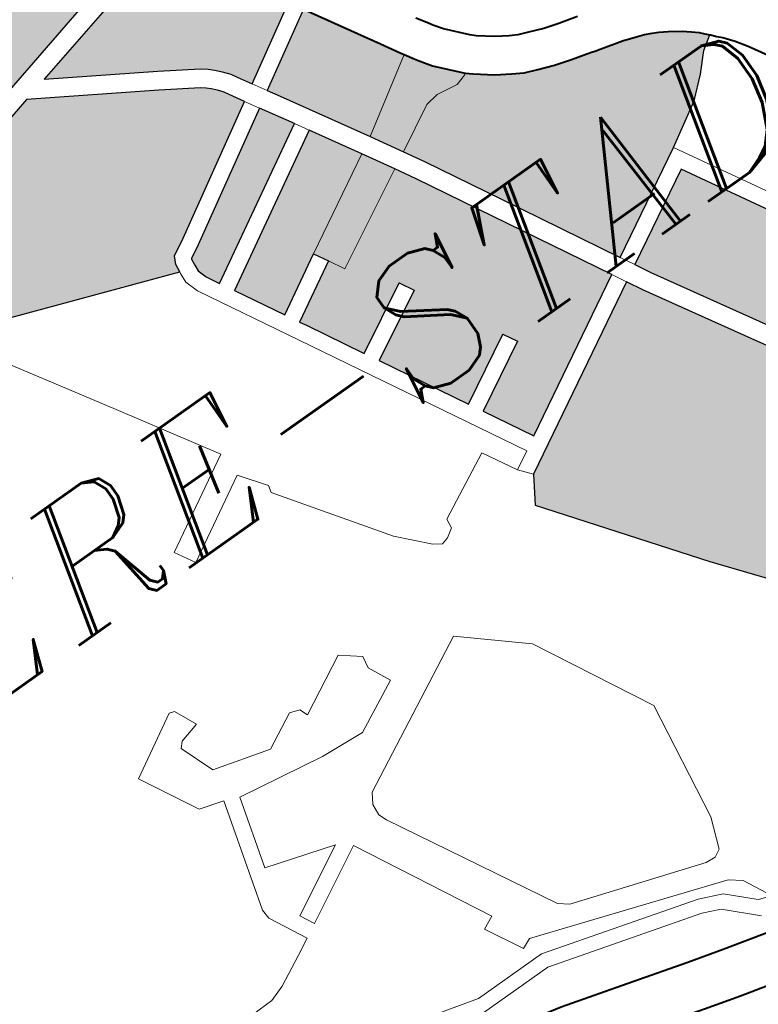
# Model space of a CAD drawing. Header units: metres. Extents: x 149090 to 149776, y 485756 to 486362.
# Tile 39 of 82: x 149588.38 to 149595.14, y 486293.33 to 486302.34. Entities that reach past the tile are written whole.
import ezdxf

# ---------------------------------------------------------------- set-up
doc = ezdxf.new("R2010")
doc.units = ezdxf.units.M
doc.header["$MEASUREMENT"] = 0
for name, color, linetype, lineweight in [('WVB-alg-onderhoek', 7, 'Continuous', 30), ('WVB-pen-brm-dik 018', 6, 'Continuous', 13), ('WVB-pen-dik 035', 1, 'Continuous', 40), ('WVB-raster-20%', 254, 'Continuous', 30), ('WVB-raster-60%', 253, 'Continuous', 30), ('WVB-tekst-dik 035', 1, 'Continuous', 40)]:
    doc.layers.add(name, color=color, linetype=linetype, lineweight=lineweight)
doc.styles.add('1 200   cursief   0.18', font='ITALICS.shx', dxfattribs={"height": 0.36})

# ---------------------------------------------------------------- blocks, each defined once
blk = doc.blocks.new('INZET')
at = {"layer": 'WVB-raster-20%', "extrusion": (0, 0, -1)}
for points in [[(0.089032, -0.070577), (0.08707, -0.070102), (0.083814, -0.069304), (0.082266, -0.068922), (0.082445, -0.068618), (0.082744, -0.068093), (0.082884, -0.06777), (0.082886, -0.067766), (0.082964, -0.067784), (0.083355, -0.067875), (0.084188, -0.068083), (0.085087, -0.068297), (0.085851, -0.068484), (0.086694, -0.068693), (0.087669, -0.06893), (0.088328, -0.069091), (0.088545, -0.069144), (0.089218, -0.069307), (0.089333, -0.069335), (0.089351, -0.069339)], [(0.082182, -0.072277), (0.080778, -0.071444), (0.08124, -0.070667), (0.08137, -0.07044), (0.081431, -0.070336), (0.082081, -0.069237), (0.08373, -0.069644), (0.085241, -0.070014), (0.08346, -0.071089), (0.082796, -0.071506), (0.082685, -0.071591), (0.082595, -0.071676), (0.082504, -0.071777), (0.0824, -0.071906), (0.082336, -0.072018)], [(0.085247, -0.074321), (0.085228, -0.074171), (0.085157, -0.074029), (0.084839, -0.073854), (0.082483, -0.072456), (0.082639, -0.072194), (0.08269, -0.072104), (0.08277, -0.072005), (0.082846, -0.071921), (0.082913, -0.071857), (0.082996, -0.071793), (0.083644, -0.071387), (0.085723, -0.070132), (0.086987, -0.070442), (0.088945, -0.070916), (0.088449, -0.072843), (0.088543, -0.073115)], [(0.077782, -0.087484), (0.074821, -0.085711), (0.075749, -0.084133), (0.077403, -0.081347), (0.078511, -0.079474), (0.078669, -0.079185), (0.08209, -0.081079), (0.082388, -0.081558), (0.080372, -0.084241)]]:
    blk.add_hatch(color=256, dxfattribs=at).paths.add_polyline_path(points)
at = {"layer": 'WVB-raster-20%'}
for points in [[(-0.078507, -0.078752), (-0.079668, -0.076633), (-0.080424, -0.075252), (-0.080637, -0.074886), (-0.080974, -0.074306), (-0.081894, -0.072758), (-0.082028, -0.072534), (-0.080625, -0.071702), (-0.080544, -0.071839), (-0.07984, -0.073029), (-0.079641, -0.073377), (-0.0796, -0.073443), (-0.079496, -0.073609), (-0.07944, -0.073693), (-0.079294, -0.073908), (-0.078884, -0.074361), (-0.078771, -0.074457), (-0.078458, -0.074698), (-0.078196, -0.074863), (-0.077997, -0.07498), (-0.077757, -0.075072), (-0.077462, -0.075186), (-0.077151, -0.075279), (-0.076791, -0.075378), (-0.076694, -0.075405), (-0.076609, -0.075428), (-0.076188, -0.075538), (-0.07596, -0.075617), (-0.075794, -0.075678), (-0.075666, -0.075734), (-0.075557, -0.075793), (-0.075409, -0.07588), (-0.075197, -0.076025), (-0.075062, -0.076132), (-0.074956, -0.076225), (-0.074882, -0.076303), (-0.074822, -0.076368), (-0.075078, -0.076541), (-0.075374, -0.07686), (-0.075752, -0.077191), (-0.076554, -0.07767)], [(-0.084772, -0.074915), (-0.084905, -0.074675), (-0.08496, -0.074504), (-0.084952, -0.074383), (-0.084936, -0.074259), (-0.08493, -0.074247), (-0.08469, -0.074114), (-0.082329, -0.072713), (-0.082195, -0.072938), (-0.08197, -0.073315)], [(-0.08168, -0.08051), (-0.082177, -0.079609), (-0.080925, -0.078924), (-0.081069, -0.078661), (-0.082322, -0.079346), (-0.083202, -0.077751), (-0.081936, -0.077067), (-0.082079, -0.076803), (-0.083347, -0.077488), (-0.083916, -0.076458), (-0.083984, -0.076336), (-0.082908, -0.075728), (-0.083056, -0.075467), (-0.084129, -0.076073), (-0.084626, -0.075178), (-0.081817, -0.073573), (-0.081279, -0.074478), (-0.080945, -0.075052), (-0.080729, -0.075424), (-0.079975, -0.076801), (-0.078814, -0.078922)], [(-0.076195, -0.082696), (-0.077102, -0.081168), (-0.078207, -0.079301), (-0.078363, -0.079015), (-0.076667, -0.078076), (-0.074472, -0.081905)]]:
    blk.add_hatch(color=256, dxfattribs=at).paths.add_polyline_path(points)
at = {"layer": 'WVB-pen-brm-dik 018'}
for p, q in [((-0.083814, -0.069304), (-0.08707, -0.070102)), ((-0.085241, -0.070014), (-0.08373, -0.069644)), ((-0.08346, -0.071089), (-0.085241, -0.070014)), ((-0.086987, -0.070442), (-0.085723, -0.070132)), ((-0.085723, -0.070132), (-0.083644, -0.071387)), ((-0.082796, -0.071506), (-0.08346, -0.071089)), ((-0.083644, -0.071387), (-0.082996, -0.071793)), ((-0.080778, -0.071444), (-0.082182, -0.072277)), ((-0.082685, -0.071591), (-0.082796, -0.071506)), ((-0.082595, -0.071676), (-0.082685, -0.071591)), ((-0.082504, -0.071777), (-0.082595, -0.071676)), ((-0.082996, -0.071793), (-0.082913, -0.071857)), ((-0.082913, -0.071857), (-0.082846, -0.071921)), ((-0.0824, -0.071906), (-0.082504, -0.071777)), ((-0.082028, -0.072534), (-0.080625, -0.071702)), ((-0.082846, -0.071921), (-0.08277, -0.072005)), ((-0.08277, -0.072005), (-0.08269, -0.072104)), ((-0.082336, -0.072018), (-0.0824, -0.071906)), ((-0.082182, -0.072277), (-0.082336, -0.072018)), ((-0.08269, -0.072104), (-0.082639, -0.072194)), ((-0.082639, -0.072194), (-0.082483, -0.072456)), ((-0.082182, -0.072277), (-0.082028, -0.072534)), ((-0.082028, -0.072534), (-0.082182, -0.072277)), ((-0.082483, -0.072456), (-0.084839, -0.073854)), ((-0.082329, -0.072713), (-0.082483, -0.072456)), ((-0.082483, -0.072456), (-0.082329, -0.072713)), ((-0.081894, -0.072758), (-0.082028, -0.072534)), ((-0.08469, -0.074114), (-0.082329, -0.072713)), ((-0.082329, -0.072713), (-0.082195, -0.072938)), ((-0.080974, -0.074306), (-0.081894, -0.072758)), ((-0.082195, -0.072938), (-0.08197, -0.073315)), ((-0.085247, -0.074321), (-0.088543, -0.073115)), ((-0.07904, -0.073018), (-0.078908, -0.073229)), ((-0.078908, -0.073229), (-0.07886, -0.073302)), ((-0.07886, -0.073302), (-0.078742, -0.073474)), ((-0.08197, -0.073315), (-0.084772, -0.074915)), ((-0.081817, -0.073573), (-0.08197, -0.073315)), ((-0.08197, -0.073315), (-0.081817, -0.073573)), ((-0.0796, -0.073443), (-0.080974, -0.074306)), ((-0.079496, -0.073609), (-0.0796, -0.073443)), ((-0.078742, -0.073474), (-0.078411, -0.073839)), ((-0.084626, -0.075178), (-0.081817, -0.073573)), ((-0.081817, -0.073573), (-0.081279, -0.074478)), ((-0.07944, -0.073693), (-0.079496, -0.073609)), ((-0.079294, -0.073908), (-0.07944, -0.073693)), ((-0.078411, -0.073839), (-0.078323, -0.073919)), ((-0.088799, -0.07386), (-0.087647, -0.075711)), ((-0.087647, -0.075711), (-0.088799, -0.07386)), ((-0.084839, -0.073854), (-0.085157, -0.074029)), ((-0.078884, -0.074361), (-0.079294, -0.073908)), ((-0.078323, -0.073919), (-0.078057, -0.074124)), ((-0.085228, -0.074171), (-0.085247, -0.074321)), ((-0.085157, -0.074029), (-0.085228, -0.074171)), ((-0.08493, -0.074247), (-0.08469, -0.074114)), ((-0.078057, -0.074124), (-0.077833, -0.074265)), ((-0.085262, -0.074542), (-0.085251, -0.074355)), ((-0.085251, -0.074355), (-0.085262, -0.074542)), ((-0.085251, -0.074355), (-0.085247, -0.074321)), ((-0.085247, -0.074321), (-0.085251, -0.074355)), ((-0.08496, -0.074504), (-0.084952, -0.074383)), ((-0.084952, -0.074383), (-0.084936, -0.074259)), ((-0.084936, -0.074259), (-0.08493, -0.074247)), ((-0.080974, -0.074306), (-0.080637, -0.074886)), ((-0.080637, -0.074886), (-0.080974, -0.074306)), ((-0.078915, -0.074388), (-0.078884, -0.074361)), ((-0.077833, -0.074265), (-0.077694, -0.074346)), ((-0.077694, -0.074346), (-0.077505, -0.074418)), ((-0.085182, -0.074794), (-0.085262, -0.074542)), ((-0.085262, -0.074542), (-0.085182, -0.074794)), ((-0.084905, -0.074675), (-0.08496, -0.074504)), ((-0.081279, -0.074478), (-0.083056, -0.075467)), ((-0.080945, -0.075052), (-0.081279, -0.074478)), ((-0.081279, -0.074478), (-0.080945, -0.075052)), ((-0.080637, -0.074886), (-0.079788, -0.07443)), ((-0.079788, -0.07443), (-0.079525, -0.074388)), ((-0.079525, -0.074388), (-0.079123, -0.074444)), ((-0.079123, -0.074444), (-0.078915, -0.074388)), ((-0.077505, -0.074418), (-0.077235, -0.074523)), ((-0.077235, -0.074523), (-0.076958, -0.074606)), ((-0.084772, -0.074915), (-0.084905, -0.074675)), ((-0.076958, -0.074606), (-0.076605, -0.074703)), ((-0.084178, -0.076603), (-0.085182, -0.074794)), ((-0.085182, -0.074794), (-0.084178, -0.076603)), ((-0.080424, -0.075252), (-0.080637, -0.074886)), ((-0.082746, -0.076019), (-0.080945, -0.075052)), ((-0.080945, -0.075052), (-0.080729, -0.075424)), ((-0.084129, -0.076073), (-0.084626, -0.075178)), ((-0.079668, -0.076633), (-0.080424, -0.075252)), ((-0.080729, -0.075424), (-0.079975, -0.076801)), ((-0.083056, -0.075467), (-0.084129, -0.076073)), ((-0.082908, -0.075728), (-0.083056, -0.075467)), ((-0.083056, -0.075467), (-0.082908, -0.075728)), ((-0.087647, -0.075711), (-0.086556, -0.077483)), ((-0.086556, -0.077483), (-0.087647, -0.075711)), ((-0.083984, -0.076336), (-0.082908, -0.075728)), ((-0.082908, -0.075728), (-0.082746, -0.076019)), ((-0.083916, -0.076458), (-0.083984, -0.076336)), ((-0.083347, -0.077488), (-0.083916, -0.076458)), ((-0.075078, -0.076541), (-0.075374, -0.07686)), ((-0.074822, -0.076368), (-0.075078, -0.076541)), ((-0.074813, -0.076378), (-0.074822, -0.076368)), ((-0.074732, -0.076469), (-0.074813, -0.076378)), ((-0.074652, -0.076548), (-0.074732, -0.076469)), ((-0.081943, -0.080655), (-0.084178, -0.076603)), ((-0.084178, -0.076603), (-0.081943, -0.080655)), ((-0.078507, -0.078752), (-0.079668, -0.076633)), ((-0.074574, -0.076649), (-0.074652, -0.076548)), ((-0.074505, -0.076731), (-0.074574, -0.076649)), ((-0.082079, -0.076803), (-0.083347, -0.077488)), ((-0.081936, -0.077067), (-0.082079, -0.076803)), ((-0.079975, -0.076801), (-0.078814, -0.078922)), ((-0.075374, -0.07686), (-0.075752, -0.077191)), ((-0.074367, -0.07694), (-0.074505, -0.076731)), ((-0.083202, -0.077751), (-0.081936, -0.077067)), ((-0.074163, -0.077289), (-0.074367, -0.07694)), ((-0.075752, -0.077191), (-0.076554, -0.07767)), ((-0.086556, -0.077483), (-0.088289, -0.078461)), ((-0.088289, -0.078461), (-0.086556, -0.077483)), ((-0.082322, -0.079346), (-0.083202, -0.077751)), ((-0.076554, -0.07767), (-0.078507, -0.078752)), ((-0.076554, -0.07767), (-0.074198, -0.08178)), ((-0.074198, -0.08178), (-0.076554, -0.07767)), ((-0.088072, -0.078838), (-0.086533, -0.07797)), ((-0.086533, -0.07797), (-0.088072, -0.078838)), ((-0.086533, -0.07797), (-0.086172, -0.078456)), ((-0.086172, -0.078456), (-0.086533, -0.07797)), ((-0.078363, -0.079015), (-0.076667, -0.078076)), ((-0.076667, -0.078076), (-0.074472, -0.081905)), ((-0.088289, -0.078461), (-0.088072, -0.078838)), ((-0.088072, -0.078838), (-0.088289, -0.078461)), ((-0.086172, -0.078456), (-0.086205, -0.078589)), ((-0.086205, -0.078589), (-0.086172, -0.078456)), ((-0.086205, -0.078589), (-0.084836, -0.080531)), ((-0.084836, -0.080531), (-0.086205, -0.078589)), ((-0.081069, -0.078661), (-0.082322, -0.079346)), ((-0.080925, -0.078924), (-0.081069, -0.078661)), ((-0.078507, -0.078752), (-0.078363, -0.079015)), ((-0.078363, -0.079015), (-0.078507, -0.078752)), ((-0.082177, -0.079609), (-0.080925, -0.078924)), ((-0.078814, -0.078922), (-0.08168, -0.08051)), ((-0.078669, -0.079185), (-0.078814, -0.078922)), ((-0.078814, -0.078922), (-0.078669, -0.079185)), ((-0.078207, -0.079301), (-0.078363, -0.079015)), ((-0.08209, -0.081079), (-0.078669, -0.079185)), ((-0.078669, -0.079185), (-0.078511, -0.079474)), ((-0.077102, -0.081168), (-0.078207, -0.079301)), ((-0.078511, -0.079474), (-0.077403, -0.081347)), ((-0.08168, -0.08051), (-0.082177, -0.079609)), ((-0.083861, -0.080836), (-0.082639, -0.080215)), ((-0.082639, -0.080215), (-0.083861, -0.080836)), ((-0.082639, -0.080215), (-0.082286, -0.080845)), ((-0.082286, -0.080845), (-0.082639, -0.080215)), ((-0.084836, -0.080531), (-0.084334, -0.081063)), ((-0.084334, -0.081063), (-0.084836, -0.080531)), ((-0.082286, -0.080845), (-0.081943, -0.080655)), ((-0.081943, -0.080655), (-0.082286, -0.080845)), ((-0.090054, -0.080808), (-0.091206, -0.081467)), ((-0.091206, -0.081467), (-0.090054, -0.080808)), ((-0.089961, -0.080839), (-0.090054, -0.080808)), ((-0.090054, -0.080808), (-0.089961, -0.080839)), ((-0.089765, -0.081261), (-0.089961, -0.080839)), ((-0.089961, -0.080839), (-0.089765, -0.081261)), ((-0.083881, -0.081013), (-0.083861, -0.080836)), ((-0.083861, -0.080836), (-0.083881, -0.081013)), ((-0.082286, -0.080845), (-0.08209, -0.081079)), ((-0.08209, -0.081079), (-0.082286, -0.080845)), ((-0.084048, -0.081122), (-0.083881, -0.081013)), ((-0.083881, -0.081013), (-0.084048, -0.081122)), ((-0.084334, -0.081063), (-0.084186, -0.081161)), ((-0.084186, -0.081161), (-0.084334, -0.081063)), ((-0.084186, -0.081161), (-0.084048, -0.081122)), ((-0.084048, -0.081122), (-0.084186, -0.081161)), ((-0.082388, -0.081558), (-0.08209, -0.081079)), ((-0.090249, -0.081467), (-0.090157, -0.081364)), ((-0.090157, -0.081364), (-0.090249, -0.081467)), ((-0.090157, -0.081364), (-0.089765, -0.081261)), ((-0.089765, -0.081261), (-0.090157, -0.081364)), ((-0.077403, -0.081347), (-0.075749, -0.084133)), ((-0.091206, -0.081467), (-0.09062, -0.082558)), ((-0.09062, -0.082558), (-0.091206, -0.081467)), ((-0.090002, -0.082116), (-0.090249, -0.081467)), ((-0.090249, -0.081467), (-0.090002, -0.082116)), ((-0.080372, -0.084241), (-0.082388, -0.081558)), ((-0.086915, -0.081724), (-0.088006, -0.082291)), ((-0.088006, -0.082291), (-0.086915, -0.081724)), ((-0.086565, -0.082002), (-0.086915, -0.081724)), ((-0.086915, -0.081724), (-0.086565, -0.082002)), ((-0.088922, -0.082414), (-0.090002, -0.082116)), ((-0.090002, -0.082116), (-0.088922, -0.082414)), ((-0.088253, -0.082074), (-0.088922, -0.082414)), ((-0.088922, -0.082414), (-0.088253, -0.082074)), ((-0.088067, -0.082136), (-0.088253, -0.082074)), ((-0.088253, -0.082074), (-0.088067, -0.082136)), ((-0.086606, -0.082229), (-0.086565, -0.082002)), ((-0.086565, -0.082002), (-0.086606, -0.082229)), ((-0.088006, -0.082291), (-0.088067, -0.082136)), ((-0.088067, -0.082136), (-0.088006, -0.082291)), ((-0.0864, -0.082651), (-0.086606, -0.082229)), ((-0.086606, -0.082229), (-0.0864, -0.082651)), ((-0.09062, -0.082558), (-0.090163, -0.082695)), ((-0.090163, -0.082695), (-0.09062, -0.082558)), ((-0.084992, -0.082659), (-0.087854, -0.084129)), ((-0.084992, -0.082659), (-0.087854, -0.084129)), ((-0.087368, -0.083135), (-0.0864, -0.082651)), ((-0.0864, -0.082651), (-0.087368, -0.083135)), ((-0.083893, -0.083605), (-0.084992, -0.082659)), ((-0.083893, -0.083605), (-0.084992, -0.082659)), ((-0.090163, -0.082695), (-0.09074, -0.084736)), ((-0.09074, -0.084736), (-0.090163, -0.082695)), ((-0.090257, -0.08413), (-0.089883, -0.08281)), ((-0.089883, -0.08281), (-0.090257, -0.08413)), ((-0.089883, -0.08281), (-0.088222, -0.083073)), ((-0.088222, -0.083073), (-0.089883, -0.08281)), ((-0.088222, -0.083073), (-0.087368, -0.083135)), ((-0.087368, -0.083135), (-0.088222, -0.083073)), ((-0.08273, -0.085805), (-0.083893, -0.083605)), ((-0.08273, -0.085805), (-0.083893, -0.083605)), ((-0.088955, -0.084532), (-0.090257, -0.08413)), ((-0.090257, -0.08413), (-0.088955, -0.084532)), ((-0.087854, -0.084129), (-0.08797, -0.084321)), ((-0.087854, -0.084129), (-0.08797, -0.084321)), ((-0.077782, -0.087484), (-0.080372, -0.084241)), ((-0.08797, -0.084321), (-0.087995, -0.084539)), ((-0.08797, -0.084321), (-0.087995, -0.084539)), ((-0.090239, -0.085218), (-0.088955, -0.084532)), ((-0.088955, -0.084532), (-0.090239, -0.085218)), ((-0.087995, -0.084539), (-0.087931, -0.084698)), ((-0.087995, -0.084539), (-0.087931, -0.084698)), ((-0.09074, -0.084736), (-0.090726, -0.084927)), ((-0.090726, -0.084927), (-0.09074, -0.084736)), ((-0.088694, -0.084732), (-0.090102, -0.085485)), ((-0.090102, -0.085485), (-0.088694, -0.084732)), ((-0.08737, -0.087246), (-0.088694, -0.084732)), ((-0.088694, -0.084732), (-0.08737, -0.087246)), ((-0.087931, -0.084698), (-0.086257, -0.087748)), ((-0.087931, -0.084698), (-0.086257, -0.087748)), ((-0.090726, -0.084927), (-0.090503, -0.085359)), ((-0.090503, -0.085359), (-0.090726, -0.084927)), ((-0.090503, -0.085359), (-0.090366, -0.085626)), ((-0.090366, -0.085626), (-0.090503, -0.085359)), ((-0.090102, -0.085485), (-0.090239, -0.085218)), ((-0.090239, -0.085218), (-0.090102, -0.085485)), ((-0.090366, -0.085626), (-0.090672, -0.08579)), ((-0.090672, -0.08579), (-0.090366, -0.085626)), ((-0.090672, -0.08579), (-0.091247, -0.086079)), ((-0.091247, -0.086079), (-0.090672, -0.08579)), ((-0.083049, -0.088068), (-0.08273, -0.085805)), ((-0.083049, -0.088068), (-0.08273, -0.085805)), ((-0.091247, -0.086079), (-0.091551, -0.086188)), ((-0.091551, -0.086188), (-0.091247, -0.086079)), ((-0.091551, -0.086188), (-0.091983, -0.086198)), ((-0.091983, -0.086198), (-0.091551, -0.086188)), ((-0.087616, -0.087364), (-0.08737, -0.087246)), ((-0.08737, -0.087246), (-0.087616, -0.087364)), ((-0.087242, -0.088063), (-0.087616, -0.087364)), ((-0.087616, -0.087364), (-0.087242, -0.088063)), ((-0.086257, -0.087748), (-0.086078, -0.087889)), ((-0.086257, -0.087748), (-0.086078, -0.087889)), ((-0.086078, -0.087889), (-0.083599, -0.088707)), ((-0.086078, -0.087889), (-0.083599, -0.088707)), ((-0.087045, -0.087975), (-0.087242, -0.088063)), ((-0.087242, -0.088063), (-0.087045, -0.087975)), ((-0.083453, -0.089195), (-0.087045, -0.087975)), ((-0.087045, -0.087975), (-0.083453, -0.089195)), ((-0.083266, -0.088643), (-0.083049, -0.088068)), ((-0.083266, -0.088643), (-0.083049, -0.088068)), ((-0.083599, -0.088707), (-0.083407, -0.08872)), ((-0.083599, -0.088707), (-0.083407, -0.08872)), ((-0.083407, -0.08872), (-0.083266, -0.088643)), ((-0.083407, -0.08872), (-0.083266, -0.088643)), ((-0.083237, -0.089363), (-0.083453, -0.089195)), ((-0.083453, -0.089195), (-0.083237, -0.089363)), ((-0.087293, -0.089337), (-0.085956, -0.089714)), ((-0.082964, -0.089896), (-0.083237, -0.089363)), ((-0.083237, -0.089363), (-0.082964, -0.089896)), ((-0.085956, -0.089714), (-0.084929, -0.090007)), ((-0.084929, -0.090007), (-0.084266, -0.090185)), ((-0.084266, -0.090185), (-0.083163, -0.090465)), ((-0.084493, -0.091056), (-0.08517, -0.090875)), ((-0.083252, -0.091371), (-0.084493, -0.091056))]:
    blk.add_line(p, q, dxfattribs=at)
at = {"layer": 'WVB-pen-brm-dik 018', "ltscale": 0.5}
for p, q in [((-0.088439, -0.088339), (-0.090592, -0.087756)), ((-0.087025, -0.088335), (-0.088439, -0.088339)), ((-0.084108, -0.089166), (-0.087025, -0.088335)), ((-0.087072, -0.088599), (-0.088504, -0.088602)), ((-0.084201, -0.089417), (-0.087072, -0.088599)), ((-0.083678, -0.089352), (-0.084108, -0.089166)), ((-0.083871, -0.089559), (-0.084201, -0.089417)), ((-0.083215, -0.089805), (-0.083678, -0.089352)), ((-0.083334, -0.090085), (-0.083871, -0.089559)), ((-0.082964, -0.089896), (-0.083215, -0.089805))]:
    blk.add_line(p, q, dxfattribs=at)
at = {"layer": 'WVB-pen-dik 035', "flags": 128}
for points in [[(-0.076605, -0.074703), (-0.076958, -0.074606), (-0.077235, -0.074523), (-0.077505, -0.074418), (-0.077694, -0.074346), (-0.077833, -0.074265), (-0.078057, -0.074124), (-0.078323, -0.073919), (-0.078411, -0.073839), (-0.078742, -0.073474), (-0.07886, -0.073302), (-0.078908, -0.073229), (-0.07904, -0.073018)], [(-0.080625, -0.071702), (-0.080544, -0.071839), (-0.07984, -0.073029), (-0.079641, -0.073377), (-0.0796, -0.073443)], [(-0.0796, -0.073443), (-0.079496, -0.073609), (-0.07944, -0.073693), (-0.079294, -0.073908), (-0.078884, -0.074361)], [(-0.078884, -0.074361), (-0.078771, -0.074457), (-0.078458, -0.074698), (-0.078196, -0.074863), (-0.077997, -0.07498), (-0.077757, -0.075072), (-0.077462, -0.075186), (-0.077151, -0.075279), (-0.076791, -0.075378), (-0.076694, -0.075405), (-0.076609, -0.075428), (-0.076188, -0.075538), (-0.07596, -0.075617), (-0.075794, -0.075678), (-0.075666, -0.075734), (-0.075557, -0.075793), (-0.075409, -0.07588), (-0.075197, -0.076025), (-0.075062, -0.076132), (-0.074956, -0.076225), (-0.074882, -0.076303), (-0.074822, -0.076368)], [(-0.074822, -0.076368), (-0.074813, -0.076378), (-0.074732, -0.076469), (-0.074652, -0.076548), (-0.074574, -0.076649), (-0.074505, -0.076731), (-0.074367, -0.07694), (-0.074163, -0.077289), (-0.073792, -0.077936), (-0.073535, -0.078373), (-0.073228, -0.078894), (-0.073178, -0.078979), (-0.072761, -0.079694), (-0.072566, -0.080001), (-0.072501, -0.080102), (-0.0724, -0.080261), (-0.071966, -0.081006)], [(-0.083163, -0.090465), (-0.084266, -0.090185), (-0.084929, -0.090007), (-0.085956, -0.089714), (-0.087293, -0.089337), (-0.088166, -0.089137), (-0.089054, -0.088955), (-0.090009, -0.088797), (-0.090872, -0.088681), (-0.091593, -0.088606), (-0.092309, -0.088563)], [(-0.092532, -0.089453), (-0.092476, -0.089455), (-0.091666, -0.089503), (-0.090978, -0.089574), (-0.090142, -0.089687), (-0.089218, -0.08984), (-0.088357, -0.090017), (-0.087515, -0.090209), (-0.086202, -0.09058), (-0.08517, -0.090875), (-0.084493, -0.091056), (-0.083252, -0.091371), (-0.082818, -0.091455), (-0.08203, -0.091596), (-0.081237, -0.091704), (-0.08035, -0.091796), (-0.07939, -0.091838), (-0.078718, -0.091846), (-0.077982, -0.09183), (-0.077196, -0.09178), (-0.077142, -0.091774)]]:
    blk.add_lwpolyline(points, dxfattribs=at)
at = {"layer": 'WVB-raster-20%', "flags": 128}
for points in [[(-0.082266, -0.068922), (-0.082445, -0.068618), (-0.082744, -0.068093), (-0.082884, -0.06777), (-0.082886, -0.067766), (-0.082964, -0.067784), (-0.083355, -0.067875), (-0.084188, -0.068083), (-0.085087, -0.068297), (-0.085851, -0.068484), (-0.086694, -0.068693), (-0.087669, -0.06893), (-0.088328, -0.069091), (-0.088545, -0.069144), (-0.089218, -0.069307), (-0.089333, -0.069335), (-0.089351, -0.069339), (-0.089032, -0.070577), (-0.08707, -0.070102), (-0.083814, -0.069304)], [(-0.080778, -0.071444), (-0.08124, -0.070667), (-0.08137, -0.07044), (-0.081431, -0.070336), (-0.082081, -0.069237), (-0.08373, -0.069644), (-0.085241, -0.070014), (-0.08346, -0.071089), (-0.082796, -0.071506), (-0.082685, -0.071591), (-0.082595, -0.071676), (-0.082504, -0.071777), (-0.0824, -0.071906), (-0.082336, -0.072018), (-0.082182, -0.072277)], [(-0.082483, -0.072456), (-0.082639, -0.072194), (-0.08269, -0.072104), (-0.08277, -0.072005), (-0.082846, -0.071921), (-0.082913, -0.071857), (-0.082996, -0.071793), (-0.083644, -0.071387), (-0.085723, -0.070132), (-0.086987, -0.070442), (-0.088945, -0.070916), (-0.088449, -0.072843), (-0.088543, -0.073115), (-0.085247, -0.074321), (-0.085228, -0.074171), (-0.085157, -0.074029), (-0.084839, -0.073854)], [(-0.084772, -0.074915), (-0.08197, -0.073315), (-0.082195, -0.072938), (-0.082329, -0.072713), (-0.08469, -0.074114), (-0.08493, -0.074247), (-0.084936, -0.074259), (-0.084952, -0.074383), (-0.08496, -0.074504), (-0.084905, -0.074675)], [(-0.078814, -0.078922), (-0.079975, -0.076801), (-0.080729, -0.075424), (-0.080945, -0.075052), (-0.081279, -0.074478), (-0.081817, -0.073573), (-0.084626, -0.075178), (-0.084129, -0.076073), (-0.083056, -0.075467), (-0.082908, -0.075728), (-0.083984, -0.076336), (-0.083916, -0.076458), (-0.083347, -0.077488), (-0.082079, -0.076803), (-0.081936, -0.077067), (-0.083202, -0.077751), (-0.082322, -0.079346), (-0.081069, -0.078661), (-0.080925, -0.078924), (-0.082177, -0.079609), (-0.08168, -0.08051)], [(-0.074472, -0.081905), (-0.076667, -0.078076), (-0.078363, -0.079015), (-0.078207, -0.079301), (-0.077102, -0.081168), (-0.076195, -0.082696)], [(-0.075749, -0.084133), (-0.077403, -0.081347), (-0.078511, -0.079474), (-0.078669, -0.079185), (-0.08209, -0.081079), (-0.082388, -0.081558), (-0.080372, -0.084241), (-0.077782, -0.087484), (-0.074821, -0.085711)]]:
    blk.add_lwpolyline(points, close=True, dxfattribs=at)
blk.add_lwpolyline([(-0.080625, -0.071702), (-0.082028, -0.072534), (-0.081894, -0.072758), (-0.080974, -0.074306), (-0.080637, -0.074886), (-0.080424, -0.075252), (-0.079668, -0.076633), (-0.078507, -0.078752), (-0.076554, -0.07767), (-0.075752, -0.077191), (-0.075374, -0.07686), (-0.075078, -0.076541), (-0.074822, -0.076368), (-0.074882, -0.076303), (-0.074956, -0.076225), (-0.075062, -0.076132), (-0.075197, -0.076025), (-0.075409, -0.07588), (-0.075557, -0.075793), (-0.075666, -0.075734), (-0.075794, -0.075678), (-0.07596, -0.075617), (-0.076188, -0.075538), (-0.076609, -0.075428), (-0.076694, -0.075405), (-0.076791, -0.075378), (-0.077151, -0.075279), (-0.077462, -0.075186), (-0.077757, -0.075072), (-0.077997, -0.07498), (-0.078196, -0.074863), (-0.078458, -0.074698), (-0.078771, -0.074457), (-0.078884, -0.074361), (-0.079294, -0.073908), (-0.07944, -0.073693), (-0.079496, -0.073609), (-0.0796, -0.073443), (-0.079641, -0.073377), (-0.07984, -0.073029), (-0.080544, -0.071839)], dxfattribs=at)
at = {"layer": 'WVB-tekst-dik 035', "style": '1 200   cursief   0.18'}
blk.add_text('ALMERE-STAD', height=0.0024, dxfattribs=at).set_placement((-0.099953, -0.078845))

msp = doc.modelspace()

# ---------------------------------------------------------------- linework, layer by layer
at = {"layer": 'WVB-alg-onderhoek', "lineweight": 40, "ltscale": 500}
msp.add_3dface([(149266.0511, 485765.9943), (149768.6553, 486120.415), (149603.259, 486354.9637), (149100.6548, 486000.543)], dxfattribs=at)

# ---------------------------------------------------------------- block references
at = {"layer": 'WVB-raster-60%', "xscale": 500.0000000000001, "yscale": 500.0000000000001, "zscale": 500.0000000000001, "rotation": 35.19028839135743}
msp.add_blockref('INZET', (149603.259, 486354.9637), dxfattribs=at)

doc.saveas('drawing.dxf')
